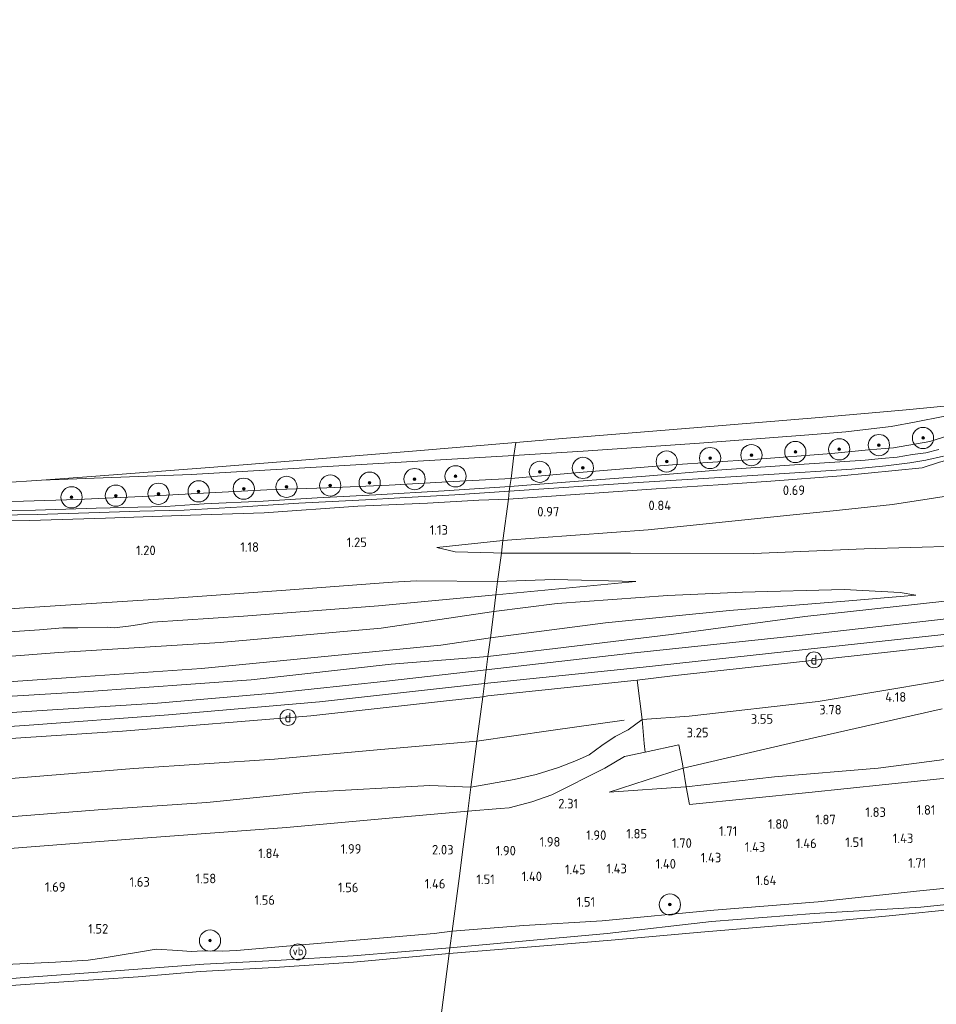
# Model space of a CAD drawing. Extents: x 130905 to 137824, y 412333 to 417928.
# Tile 23 of 256: x 131279 to 131452, y 413739 to 413925. Entities that reach past the tile are written whole.
import ezdxf
from ezdxf.enums import TextEntityAlignment as Align
from ezdxf.lldxf.tags import DXFTag

# ---------------------------------------------------------------- set-up
doc = ezdxf.new("R2010")
doc.units = 0
for name, color, linetype, lineweight in [('B-ME-GR-BOOM-S', 90, 'Continuous', 25), ('B-ME-GR-GRAS-GV', 60, 'Continuous', 13), ('B-ME-GW-TALUD_KRUIN-G', 90, 'Continuous', 18), ('B-ME-GW-TALUD_TEEN-G', 90, 'Continuous', 18), ('B-ME-IE-MEUBILAIR_DIJKPAAL-S', 7, 'Continuous', 25), ('B-ME-IE-MEUBILAIR_WEGMEUBILAIR-S', 7, 'Continuous', 25), ('B-ME-IE-TERREINAFSCHEIDING_DOORGANG-G', 210, 'Continuous', 18), ('B-ME-IE-TERREINAFSCHEIDING_KUNSTMATIG_HEKWERK-G', 20, 'IE-TERREINAFSCHEIDING-KUNSTMATIG', 18), ('B-ME-KG-GRENS_OPNAME-G', 210, 'KG-OPNAME', 18), ('B-ME-OB-BEKLEDING_STEEN-GV', 30, 'Continuous', 18), ('B-ME-OB-OEVERVOORZIENING-G', 7, 'Continuous', 18), ('B-ME-OG-BREUKLIJN-G', 7, 'Continuous', 18), ('B-ME-OG-WATER_RIVIER-GV', 130, 'Continuous', 18), ('B-ME-OG-WATER_SLOOT-G', 120, 'Continuous', 18), ('B-ME-OG-WATER_SLOOT-GV', 120, 'Continuous', 18), ('B-ME-VH-VERHARDING_ASFALT-GV', 252, 'Continuous', 18), ('B-ME-WH-WINTERBED-G', 150, 'WH-WINTERBED', 18), ('X-XX-AL-HOOGTELABEL-S', 7, 'Continuous', 25)]:
    doc.layers.add(name, color=color, linetype=linetype, lineweight=lineweight)
doc.styles.add('NLCS-ISO', font='NLCS-ISO.ttf')
doc.styles.add('NLCS-ISO-ANNOTATIVE-T18', font='NLCS-ISO.ttf', dxfattribs={"height": 1.8})
doc.styles.get("Standard").update_dxf_attribs({"font": 'arial.ttf'})
doc.linetypes.add('IE-TERREINAFSCHEIDING-KUNSTMATIG', pattern='A,4,[82,NLCS.SHX,S=0.75,R=90,X=0,Y=0],4,-2', length=10)
tags = doc.linetypes.add('KG-OPNAME', pattern='A,5.5,-2,["O",Standard,S=1.8,R=0,X=-0.5,Y=-0.9],-2,5.5,-2,[5,NLCS.SHX,S=0.75,R=0,X=0,Y=0],-2', length=19).pattern_tags.tags
tags[6] = DXFTag(74, 10)
tags = doc.linetypes.add('WH-WINTERBED', pattern='A,6,-3.5,["WB",Standard,S=1.8,R=0,X=-1.5,Y=-0.9],-3.5,6,-3.5,6,-3.5,6,-3.5,6,-3.5', length=51).pattern_tags.tags
tags[6] = DXFTag(74, 10)

# ---------------------------------------------------------------- blocks, each defined once
blk = doc.blocks.new('SAL-HOOGTELABEL-SO')
at = {"color": 0, "linetype": 'ByBlock', "lineweight": -2, "style": 'NLCS-ISO-ANNOTATIVE-T18'}
blk.add_attdef('HOOGTE', text='', height=1.8, dxfattribs=at).set_placement((2.79, 0), align=Align.RIGHT)
blk = doc.blocks.new('SGR-BOOM_01-SO')
at = {"linetype": 'ByBlock', "lineweight": 18}
h = blk.add_hatch(color=0, dxfattribs=at)
h.dxf.hatch_style = 1
edge = h.paths.add_edge_path()
edge.add_arc((0, 0), 0.25, 0, 360)
at = {"color": 0, "linetype": 'ByBlock', "lineweight": 18}
for radius in [2, 0.25]:
    blk.add_circle((0, 0), radius, dxfattribs=at)
blk = doc.blocks.new('SIE-DIJKPAAL-SO')
at = {"color": 0, "linetype": 'ByBlock', "lineweight": 18}
blk.add_circle((0, 0), 1.5, dxfattribs=at)
at = {"color": 0, "linetype": 'ByBlock', "lineweight": 18, "style": 'NLCS-ISO'}
blk.add_text('d', height=1.8, dxfattribs=at).set_placement((0, 0), align=Align.MIDDLE_CENTER)
blk = doc.blocks.new('SIE-WEG_PAAL_VERKEERSBORD-SO')
at = {"color": 0, "linetype": 'ByBlock', "lineweight": 18}
blk.add_circle((0, 0), 1.5, dxfattribs=at)
at = {"color": 0, "linetype": 'ByBlock', "lineweight": 18, "style": 'NLCS-ISO'}
blk.add_text('vb', height=1.5, dxfattribs=at).set_placement((0, 0.13), align=Align.MIDDLE_CENTER)

msp = doc.modelspace()

# ---------------------------------------------------------------- linework, layer by layer
at = {"layer": 'B-ME-GR-GRAS-GV'}
for points in [[(131459.192, 413848.262, 1.22), (131451.03, 413845.716, 1.162), (131444.129, 413844.505, 1.138), (131439.414, 413844.124, 1.213), (131432.484, 413843.399, 1.083), (131417.682, 413842.297, 1.097), (131402.48, 413841.258, 1.047), (131384.827, 413839.815, 1.084), (131372.034, 413838.715, 1.11), (131372.562, 413843.028, 1.227), (131385.64, 413843.842, 1.346), (131407.541, 413845.352, 1.31), (131428.17, 413846.976, 1.282), (131435.139, 413847.526, 1.391), (131438.885, 413847.923, 1.436), (131443.741, 413848.501, 1.448), (131448.435, 413849.387, 1.444), (131453.489, 413850.391, 1.432)], [(131452.715, 413844.159, 0.169), (131450.228, 413843.58, 0.169), (131447.761, 413843.216, 0.169), (131444.862, 413842.737, 0.169), (131441.879, 413842.496, 0.169), (131438.822, 413842.177, 0.169), (131426.381, 413841.334, 0.169), (131410.86, 413840.252, 0.169), (131397.395, 413839.142, 0.169), (131383.935, 413838.127, 0.169), (131371.8, 413837.216, 0.169), (131372.034, 413838.715, 1.11), (131384.827, 413839.815, 1.084), (131402.48, 413841.258, 1.047), (131417.682, 413842.297, 1.097), (131432.484, 413843.399, 1.083), (131439.414, 413844.124, 1.213), (131444.129, 413844.505, 1.138), (131451.03, 413845.716, 1.162), (131459.192, 413848.262, 1.22)], [(131275.802, 413837.87, 1.286), (131283.427, 413838.394, 1.308), (131311.643, 413839.447, 1.316), (131344.847, 413841.391, 1.321), (131372.562, 413843.028, 1.227), (131372.034, 413838.715, 1.11), (131361.123, 413838.122, 1.16), (131349.022, 413837.42, 1.135), (131337.256, 413836.961, 1.222), (131325.971, 413836.56, 1.222), (131315.138, 413835.978, 1.185), (131302.422, 413835.324, 1.21), (131290.18, 413834.746, 1.197), (131280.021, 413834.436, 1.197), (131268.249, 413834.172, 1.185)], [(131452.827, 413841.79, 0.894), (131449.587, 413840.706, 0.517), (131434.264, 413839.205, 0.704), (131421.031, 413838.235, 0.658), (131411.108, 413837.507, 0.777), (131399.366, 413836.784, 0.935), (131371.534, 413834.813, 0.967), (131371.684, 413836.324, 0.169), (131396.006, 413837.931, 0.169), (131420.665, 413839.481, 0.169), (131436.289, 413840.481, 0.169), (131442.677, 413841.087, 0.169), (131447.233, 413841.674, 0.169), (131450.227, 413842.154, 0.169), (131453.552, 413842.905, 0.169)], [(131457.824, 413835.918, 0.905), (131443.943, 413833.832, 0.868), (131432.774, 413832.6, 0.756), (131425.218, 413831.83, 0.834), (131397.855, 413829.008, 0.964), (131370.488, 413827.029, 0.998), (131371.534, 413834.813, 0.967), (131399.366, 413836.784, 0.935), (131411.108, 413837.507, 0.777), (131421.031, 413838.235, 0.658), (131434.264, 413839.205, 0.704), (131449.587, 413840.706, 0.517), (131452.827, 413841.79, 0.894)], [(131268.249, 413834.172, 1.185), (131280.021, 413834.436, 1.197), (131290.18, 413834.746, 1.197), (131302.422, 413835.324, 1.21), (131315.138, 413835.978, 1.185), (131325.971, 413836.56, 1.222), (131337.256, 413836.961, 1.222), (131349.022, 413837.42, 1.135), (131361.123, 413838.122, 1.16), (131372.034, 413838.715, 1.11), (131371.8, 413837.216, 0.169), (131359.386, 413836.374, 0.169), (131346.474, 413835.599, 0.169), (131335.459, 413835.044, 0.169), (131325.219, 413834.46, 0.169), (131314.095, 413833.906, 0.169), (131306.811, 413833.451, 0.169), (131293.736, 413833.078, 0.169), (131282.328, 413832.76, 0.169), (131269.473, 413832.519, 0.169)], [(131271.509, 413831.747, 0.169), (131282.606, 413831.889, 0.169), (131292.369, 413832.224, 0.169), (131302.011, 413832.525, 0.169), (131310.332, 413832.753, 0.169), (131321.326, 413833.354, 0.169), (131332.001, 413834.03, 0.169), (131344.535, 413834.711, 0.169), (131351.053, 413835.058, 0.169), (131361.374, 413835.651, 0.169), (131371.684, 413836.324, 0.169), (131371.534, 413834.813, 0.967), (131365.942, 413834.595, 1.017), (131356.273, 413834.056, 0.992), (131343.102, 413833.468, 0.992), (131325.437, 413832.251, 1.104), (131311.573, 413831.759, 1.067), (131295.53, 413831.223, 0.979), (131281.155, 413830.8, 0.967), (131267.014, 413830.656, 0.992)], [(131456.07, 413825.912, 4.506), (131438.603, 413825.452, 3.774), (131417.745, 413824.555, 3.085), (131394.535, 413824.622, 2.395), (131370.177, 413824.63, 1.581), (131370.488, 413827.029, 0.998), (131397.855, 413829.008, 0.964), (131425.218, 413831.83, 0.834), (131432.774, 413832.6, 0.756), (131443.943, 413833.832, 0.868), (131457.824, 413835.918, 0.905)], [(131267.014, 413830.656, 0.992), (131281.155, 413830.8, 0.967), (131295.53, 413831.223, 0.979), (131311.573, 413831.759, 1.067), (131325.437, 413832.251, 1.104), (131343.102, 413833.468, 0.992), (131356.273, 413834.056, 0.992), (131365.942, 413834.595, 1.017), (131371.534, 413834.813, 0.967), (131370.488, 413827.029, 0.998), (131357.998, 413825.71, 1.184), (131361.462, 413824.849, 1.427), (131368.678, 413824.673, 1.519), (131370.177, 413824.63, 1.581), (131369.479, 413819.249, 1.842), (131354.168, 413819.398, 1.232), (131349.65, 413819.141, 1.19), (131329.508, 413817.653, 1.18), (131308.44, 413816.098, 1.206), (131282.086, 413814.431, 1.096), (131257.584, 413812.768, 1.043)], [(131453.244, 413815.506, 4.976), (131427.415, 413812.662, 4.924), (131402.237, 413809.278, 5.075), (131380.339, 413806.617, 5.411), (131367.646, 413805.108, 5.474), (131368.103, 413808.636, 4.95), (131389.853, 413811.486, 4.867), (131413.185, 413813.791, 4.78), (131435.708, 413815.607, 4.884), (131448.368, 413816.697, 4.959), (131445.423, 413817.166, 4.672), (131434.863, 413817.782, 3.99), (131415.667, 413817.252, 3.457), (131401.602, 413816.628, 2.984), (131380.711, 413815.096, 2.983), (131368.75, 413813.622, 3.003), (131369.153, 413816.731, 2.658), (131395.517, 413819.281, 2.757), (131380.148, 413819.633, 2.189), (131369.479, 413819.249, 1.842), (131370.177, 413824.63, 1.581), (131394.535, 413824.622, 2.395), (131417.745, 413824.555, 3.085), (131438.603, 413825.452, 3.774), (131456.07, 413825.912, 4.506)], [(131257.584, 413812.768, 1.043), (131282.086, 413814.431, 1.096), (131308.44, 413816.098, 1.206), (131329.508, 413817.653, 1.18), (131349.65, 413819.141, 1.19), (131354.168, 413819.398, 1.232), (131369.479, 413819.249, 1.842), (131369.153, 413816.731, 2.658), (131347.036, 413814.707, 2.742), (131321.544, 413812.71, 2.747), (131304.344, 413811.602, 2.751), (131301.978, 413811.143, 2.725), (131299.872, 413810.843, 2.734), (131297.142, 413810.541, 2.738), (131295.887, 413810.675, 2.738), (131290.279, 413810.539, 2.729), (131287.454, 413810.559, 2.711), (131283.051, 413810.121, 2.658), (131251.701, 413808.066, 2.663)], [(131251.701, 413808.066, 2.663), (131283.051, 413810.121, 2.658), (131287.454, 413810.559, 2.711), (131290.279, 413810.539, 2.729), (131295.887, 413810.675, 2.738), (131297.142, 413810.541, 2.738), (131299.872, 413810.843, 2.734), (131301.978, 413811.143, 2.725), (131304.344, 413811.602, 2.751), (131321.544, 413812.71, 2.747), (131347.036, 413814.707, 2.742), (131369.153, 413816.731, 2.658), (131368.75, 413813.622, 3.003), (131347.531, 413810.483, 3.056), (131317.15, 413807.772, 3.073), (131286.723, 413805.853, 2.923), (131255.788, 413803.514, 3.003)], [(131463.039, 413808.138, 6.42), (131432.144, 413804.752, 6.44), (131402.467, 413801.465, 6.444), (131395.789, 413800.67, 6.436), (131367.659, 413797.679, 6.436), (131366.659, 413797.492, 6.332), (131366.795, 413798.543, 6.345), (131366.986, 413800.014, 6.376), (131367.188, 413801.577, 6.363), (131367.321, 413802.597, 6.424), (131395.319, 413805.839, 6.376), (131427.009, 413809.124, 6.355), (131457.449, 413812.576, 6.351)], [(131259.072, 413793.318, 6.389), (131282.571, 413794.846, 6.491), (131305.344, 413796.322, 6.469), (131327.17, 413798.211, 6.46), (131348.49, 413800.484, 6.398), (131367.321, 413802.597, 6.424), (131367.188, 413801.577, 6.363), (131366.986, 413800.014, 6.376), (131366.795, 413798.543, 6.345), (131366.659, 413797.492, 6.332), (131334.267, 413793.919, 6.407), (131298.743, 413791.025, 6.407), (131261.245, 413788.546, 6.31)], [(131453.342, 413795.254, 4.317), (131426.325, 413789.118, 3.441), (131404.491, 413784.076, 2.857), (131404.438, 413784.413, 2.911), (131404.354, 413784.856, 2.927), (131403.677, 413788.441, 3.06), (131397.286, 413787.076, 2.825), (131397.107, 413788.682, 2.967), (131396.747, 413793.228, 3.899), (131405.625, 413793.854, 3.781), (131429.917, 413796.633, 3.884), (131452.459, 413800.407, 4.418)], [(131458.122, 413786.223, 2.258), (131441.257, 413784.056, 2.274), (131421.721, 413782.44, 2.323), (131405.049, 413780.541, 2.291), (131404.491, 413784.076, 2.857), (131426.325, 413789.118, 3.441), (131453.342, 413795.254, 4.317)], [(131467.231, 413762.736, 1.566), (131448.51, 413760.821, 1.641), (131429.924, 413758.803, 1.641), (131410.25, 413757.22, 1.641), (131389.169, 413755.266, 1.504), (131374.45, 413754.373, 1.359), (131360.926, 413753.264, 1.109), (131362.215, 413763.207, 1.365), (131362.992, 413769.201, 2.045), (131363.864, 413775.932, 2.186), (131369.943, 413776.416, 2.311), (131371.676, 413776.577, 2.299), (131375.94, 413777.71, 2.349), (131379.67, 413779.009, 2.324), (131389.712, 413784.048, 2.586), (131393.433, 413786.239, 2.72), (131397.286, 413787.076, 2.825), (131403.677, 413788.441, 3.06), (131404.354, 413784.856, 2.927), (131404.438, 413784.413, 2.911), (131404.491, 413784.076, 2.857), (131390.531, 413779.534, 2.315), (131404.941, 413780.528, 2.291), (131405.049, 413780.541, 2.291), (131405.666, 413777.165, 2.128), (131428.205, 413779.427, 2.21), (131457.077, 413782.487, 2.177)], [(131457.077, 413782.487, 2.177), (131428.205, 413779.427, 2.21), (131405.666, 413777.165, 2.128), (131405.049, 413780.541, 2.291), (131421.721, 413782.44, 2.323), (131441.257, 413784.056, 2.274), (131458.122, 413786.223, 2.258)], [(131276.65, 413768.852, 2.133), (131301.764, 413770.769, 2.098), (131329.667, 413772.855, 2.239), (131349.021, 413774.591, 2.191), (131363.864, 413775.932, 2.186), (131362.992, 413769.201, 2.045), (131362.215, 413763.207, 1.365), (131360.926, 413753.264, 1.109), (131357.502, 413752.835, 1.321), (131336.216, 413751.033, 1.197), (131320.2, 413749.639, 1.255), (131317.555, 413749.519, 1.272), (131313.843, 413749.555, 1.352), (131311.709, 413749.477, 1.352), (131309.151, 413749.613, 1.356), (131305.049, 413749.921, 1.361), (131301.764, 413749.321, 1.378), (131298.274, 413748.788, 1.396), (131295.268, 413748.248, 1.396), (131292.254, 413747.793, 1.391), (131286.085, 413747.46, 1.44), (131273.946, 413746.868, 1.44)], [(131273.946, 413746.868, 1.44), (131286.085, 413747.46, 1.44), (131292.254, 413747.793, 1.391), (131295.268, 413748.248, 1.396), (131298.274, 413748.788, 1.396), (131301.764, 413749.321, 1.378), (131305.049, 413749.921, 1.361), (131309.151, 413749.613, 1.356), (131311.709, 413749.477, 1.352), (131313.843, 413749.555, 1.352), (131317.555, 413749.519, 1.272), (131320.2, 413749.639, 1.255), (131336.216, 413751.033, 1.197), (131357.502, 413752.835, 1.321), (131360.926, 413753.264, 1.109), (131360.478, 413750.174, 1.118), (131342.231, 413748.662, 1.175), (131327.559, 413747.732, 1.188), (131314.057, 413747.072, 1.238), (131295.749, 413745.663, 1.325), (131280.229, 413744.558, 1.325), (131263.451, 413743.252, 1.225)]]:
    msp.add_polyline3d(points, dxfattribs=at)
for points in [[(131370.488, 413827.029, 0.998), (131370.177, 413824.63, 1.581), (131368.678, 413824.673, 1.519), (131361.462, 413824.849, 1.427), (131357.998, 413825.71, 1.184)], [(131395.517, 413819.281, 2.757), (131369.153, 413816.731, 2.658), (131369.479, 413819.249, 1.842), (131380.148, 413819.633, 2.189)], [(131395.319, 413805.839, 6.376), (131367.321, 413802.597, 6.424), (131367.646, 413805.108, 5.474), (131380.339, 413806.617, 5.411), (131402.237, 413809.278, 5.075), (131427.415, 413812.662, 4.924), (131453.244, 413815.506, 4.976), (131465.481, 413816.755, 5.226), (131472.851, 413817.078, 5.546), (131482.855, 413817.936, 6.034), (131491.736, 413818.364, 6.271), (131482.927, 413815.451, 6.459), (131457.449, 413812.576, 6.351), (131427.009, 413809.124, 6.355)], [(131389.853, 413811.486, 4.867), (131368.103, 413808.636, 4.95), (131368.75, 413813.622, 3.003), (131380.711, 413815.096, 2.983), (131401.602, 413816.628, 2.984), (131415.667, 413817.252, 3.457), (131434.863, 413817.782, 3.99), (131445.423, 413817.166, 4.672), (131448.368, 413816.697, 4.959), (131435.708, 413815.607, 4.884), (131413.185, 413813.791, 4.78)], [(131145.256, 413793.07, 5.24), (131134.362, 413792.108, 5.19), (131134.149, 413797.453, 3.003), (131134.133, 413797.632, 2.988), (131165.222, 413798.271, 3.038), (131193.618, 413800.058, 2.897), (131222.544, 413801.599, 2.981), (131255.788, 413803.514, 3.003), (131286.723, 413805.853, 2.923), (131317.15, 413807.772, 3.073), (131347.531, 413810.483, 3.056), (131368.75, 413813.622, 3.003), (131368.103, 413808.636, 4.95), (131358.761, 413807.28, 5.038), (131336.176, 413805.062, 5.05), (131313.592, 413802.844, 5.061), (131289.909, 413801.208, 4.959), (131266.226, 413799.573, 4.857), (131230.855, 413797.175, 4.84), (131203.085, 413796.282, 4.765), (131186.625, 413794.994, 4.815), (131165.906, 413793.959, 5.003)], [(131405.625, 413793.854, 3.781), (131396.747, 413793.228, 3.899), (131395.789, 413800.67, 6.436), (131402.467, 413801.465, 6.444), (131432.144, 413804.752, 6.44), (131463.039, 413808.138, 6.42), (131488.199, 413811.006, 6.407), (131495.647, 413810.828, 6.333), (131498.28, 413810.557, 6.33), (131475.439, 413805.429, 5.313), (131452.459, 413800.407, 4.418), (131429.917, 413796.633, 3.884)], [(131157.357, 413790.794, 5.478), (131134.441, 413788.973, 5.678), (131134.362, 413792.108, 5.19), (131145.256, 413793.07, 5.24), (131165.906, 413793.959, 5.003), (131186.625, 413794.994, 4.815), (131203.085, 413796.282, 4.765), (131230.855, 413797.175, 4.84), (131266.226, 413799.573, 4.857), (131289.909, 413801.208, 4.959), (131313.592, 413802.844, 5.061), (131336.176, 413805.062, 5.05), (131358.761, 413807.28, 5.038), (131368.103, 413808.636, 4.95), (131367.646, 413805.108, 5.474), (131349.391, 413803.647, 5.418), (131322.963, 413800.694, 5.312), (131291.484, 413798.441, 5.286), (131258.955, 413796.489, 5.237), (131224.736, 413795.051, 4.915), (131192.456, 413792.559, 5.19)], [(131161.89, 413787.676, 6.407), (131134.568, 413786.281, 6.376), (131134.441, 413788.973, 5.678), (131157.357, 413790.794, 5.478), (131192.456, 413792.559, 5.19), (131224.736, 413795.051, 4.915), (131258.955, 413796.489, 5.237), (131291.484, 413798.441, 5.286), (131322.963, 413800.694, 5.312), (131349.391, 413803.647, 5.418), (131367.646, 413805.108, 5.474), (131367.321, 413802.597, 6.424), (131348.49, 413800.484, 6.398), (131327.17, 413798.211, 6.46), (131305.344, 413796.322, 6.469), (131282.571, 413794.846, 6.491), (131259.072, 413793.318, 6.389), (131236.49, 413791.953, 6.363), (131212.475, 413790.352, 6.27), (131188.56, 413788.992, 6.345)], [(131372.607, 413781.918, 2.323), (131364.448, 413780.437, 2.319), (131365.576, 413789.134, 4.077), (131366.659, 413797.492, 6.332), (131367.659, 413797.679, 6.436), (131395.789, 413800.67, 6.436), (131396.747, 413793.228, 3.899), (131394.075, 413791.28, 3.434), (131391.669, 413790.024, 3.397), (131389.147, 413788.295, 3.06), (131386.73, 413786.544, 2.717), (131384.345, 413785.47, 2.547), (131380.967, 413784.144, 2.494), (131376.756, 413782.841, 2.331)], [(131365.576, 413789.134, 4.077), (131364.448, 413780.437, 2.319), (131356.669, 413780.78, 2.372), (131333.985, 413779.513, 2.567), (131314.633, 413777.544, 2.372), (131294.949, 413776.219, 2.416), (131273.357, 413774.538, 2.38), (131252.549, 413773.079, 2.336), (131229.695, 413771.857, 2.358), (131208.577, 413771.057, 2.458), (131187.41, 413769.108, 2.354), (131163.915, 413768.572, 2.416), (131135.768, 413767.258, 2.367), (131134.799, 413781.72, 6.389), (131140.892, 413781.822, 6.327), (131150.714, 413782.224, 6.34), (131186.918, 413784.095, 6.323), (131223.501, 413786.313, 6.301), (131261.245, 413788.546, 6.31), (131298.743, 413791.025, 6.407), (131334.267, 413793.919, 6.407), (131366.659, 413797.492, 6.332)], [(131369.943, 413776.416, 2.311), (131363.864, 413775.932, 2.186), (131364.448, 413780.437, 2.319), (131372.607, 413781.918, 2.323), (131376.756, 413782.841, 2.331), (131380.967, 413784.144, 2.494), (131384.345, 413785.47, 2.547), (131386.73, 413786.544, 2.717), (131389.147, 413788.295, 3.06), (131391.669, 413790.024, 3.397), (131394.075, 413791.28, 3.434), (131396.747, 413793.228, 3.899), (131397.107, 413788.682, 2.967), (131397.286, 413787.076, 2.825), (131393.433, 413786.239, 2.72), (131389.712, 413784.048, 2.586), (131379.67, 413779.009, 2.324), (131375.94, 413777.71, 2.349), (131371.676, 413776.577, 2.299)], [(131404.941, 413780.528, 2.291), (131390.531, 413779.534, 2.315), (131404.491, 413784.076, 2.857), (131405.049, 413780.541, 2.291)], [(131161.77, 413762.33, 2.199), (131135.995, 413760.923, 2.146), (131135.835, 413765.08, 2.217), (131135.768, 413767.258, 2.367), (131163.915, 413768.572, 2.416), (131187.41, 413769.108, 2.354), (131208.577, 413771.057, 2.458), (131229.695, 413771.857, 2.358), (131252.549, 413773.079, 2.336), (131273.357, 413774.538, 2.38), (131294.949, 413776.219, 2.416), (131314.633, 413777.544, 2.372), (131333.985, 413779.513, 2.567), (131356.669, 413780.78, 2.372), (131364.448, 413780.437, 2.319), (131363.864, 413775.932, 2.186), (131349.021, 413774.591, 2.191), (131329.667, 413772.855, 2.239), (131301.764, 413770.769, 2.098), (131276.65, 413768.852, 2.133), (131247.912, 413767.082, 2.111), (131220.471, 413765.603, 2.107), (131189.555, 413763.826, 2.133)], [(131467.231, 413762.736, 1.566), (131469.711, 413761.418, 1.529), (131482.54, 413762.344, 1.529), (131489.127, 413762.397, 1.236), (131469.512, 413759.871, 1.157), (131449.325, 413757.833, 1.103), (131429.212, 413756.631, 1.265), (131409.809, 413755.11, 1.153), (131390.126, 413752.856, 1.14), (131372.803, 413751.264, 1.071), (131360.478, 413750.174, 1.118), (131360.926, 413753.264, 1.109), (131374.45, 413754.373, 1.359), (131389.169, 413755.266, 1.504), (131410.25, 413757.22, 1.641), (131429.924, 413758.803, 1.641), (131448.51, 413760.821, 1.641)]]:
    msp.add_polyline3d(points, close=True, dxfattribs=at)
at = {"layer": 'B-ME-GW-TALUD_KRUIN-G'}
for points in [[(131357.998, 413825.71, 1.184), (131361.462, 413824.849, 1.427), (131368.678, 413824.673, 1.519), (131370.177, 413824.63, 1.581)], [(131456.07, 413825.912, 4.506), (131438.603, 413825.452, 3.774), (131417.745, 413824.555, 3.085), (131394.535, 413824.622, 2.395), (131370.177, 413824.63, 1.581)], [(131369.153, 413816.731, 2.658), (131395.517, 413819.281, 2.757)], [(131251.701, 413808.066, 2.663), (131283.051, 413810.121, 2.658), (131287.454, 413810.559, 2.711), (131290.279, 413810.539, 2.729), (131295.887, 413810.675, 2.738), (131297.142, 413810.541, 2.738), (131299.872, 413810.843, 2.734), (131301.978, 413811.143, 2.725), (131304.344, 413811.602, 2.751), (131321.544, 413812.71, 2.747), (131347.036, 413814.707, 2.742), (131369.153, 413816.731, 2.658)], [(131368.103, 413808.636, 4.95), (131389.853, 413811.486, 4.867), (131413.185, 413813.791, 4.78), (131435.708, 413815.607, 4.884), (131448.368, 413816.697, 4.959)], [(131367.321, 413802.597, 6.424), (131395.319, 413805.839, 6.376), (131427.009, 413809.124, 6.355), (131457.449, 413812.576, 6.351), (131482.927, 413815.451, 6.459)], [(131366.659, 413797.492, 6.332), (131367.659, 413797.679, 6.436), (131395.789, 413800.67, 6.436), (131402.467, 413801.465, 6.444), (131432.144, 413804.752, 6.44), (131463.039, 413808.138, 6.42), (131488.199, 413811.006, 6.407)], [(131203.085, 413796.282, 4.765), (131230.855, 413797.175, 4.84), (131266.226, 413799.573, 4.857), (131289.909, 413801.208, 4.959), (131313.592, 413802.844, 5.061), (131336.176, 413805.062, 5.05), (131358.761, 413807.28, 5.038), (131368.103, 413808.636, 4.95)], [(131367.321, 413802.597, 6.424), (131348.49, 413800.484, 6.398), (131327.17, 413798.211, 6.46), (131305.344, 413796.322, 6.469), (131282.571, 413794.846, 6.491), (131259.072, 413793.318, 6.389), (131236.49, 413791.953, 6.363), (131212.475, 413790.352, 6.27), (131188.56, 413788.992, 6.345), (131161.89, 413787.676, 6.407), (131134.568, 413786.281, 6.376), (131114.082, 413785.377, 6.495), (131088.893, 413784.292, 6.495), (131064.523, 413783.453, 6.499), (131042.054, 413782.861, 6.482), (131019.681, 413782.334, 6.455), (130995.791, 413781.79, 6.433), (130985.062, 413781.899, 6.355)], [(131366.659, 413797.492, 6.332), (131334.267, 413793.919, 6.407), (131298.743, 413791.025, 6.407), (131261.245, 413788.546, 6.31), (131223.501, 413786.313, 6.301), (131186.918, 413784.095, 6.323), (131150.714, 413782.224, 6.34), (131140.892, 413781.822, 6.327), (131134.799, 413781.72, 6.389), (131116.372, 413780.69, 6.371), (131080.509, 413779.187, 6.376), (131044.508, 413778.101, 6.354), (131013.181, 413777.408, 6.345), (130984.598, 413776.827, 6.272)], [(131390.531, 413779.534, 2.315), (131404.491, 413784.076, 2.857), (131426.325, 413789.118, 3.441), (131453.342, 413795.254, 4.317)], [(131540.467, 413787.458, 1.816), (131540.938, 413779.362, 1.766), (131540.66, 413774.329, 1.766), (131540.189, 413773.025, 1.729), (131538.979, 413771.957, 1.691), (131533.847, 413770.63, 1.679), (131511.186, 413767.966, 1.704), (131490.048, 413765.078, 1.566), (131467.231, 413762.736, 1.566), (131448.51, 413760.821, 1.641), (131429.924, 413758.803, 1.641), (131410.25, 413757.22, 1.641), (131389.169, 413755.266, 1.504), (131374.45, 413754.373, 1.359)], [(131360.926, 413753.264, 1.109), (131374.45, 413754.373, 1.359)], [(131273.946, 413746.868, 1.44), (131286.085, 413747.46, 1.44), (131292.254, 413747.793, 1.391), (131295.268, 413748.248, 1.396), (131298.274, 413748.788, 1.396), (131301.764, 413749.321, 1.378), (131305.049, 413749.921, 1.361), (131309.151, 413749.613, 1.356), (131311.709, 413749.477, 1.352), (131313.843, 413749.555, 1.352), (131317.555, 413749.519, 1.272), (131320.2, 413749.639, 1.255), (131336.216, 413751.033, 1.197), (131357.502, 413752.835, 1.321), (131360.926, 413753.264, 1.109)]]:
    msp.add_polyline3d(points, dxfattribs=at)
at = {"layer": 'B-ME-GW-TALUD_TEEN-G'}
for points in [[(131370.488, 413827.029, 0.998), (131397.855, 413829.008, 0.964), (131425.218, 413831.83, 0.834), (131432.774, 413832.6, 0.756), (131443.943, 413833.832, 0.868), (131457.824, 413835.918, 0.905)], [(131370.488, 413827.029, 0.998), (131357.998, 413825.71, 1.184)], [(130986.782, 413800.582, 1.391), (131013.837, 413801.549, 1.263), (131046.387, 413802.742, 1.175), (131079.482, 413803.512, 1.135), (131111.158, 413805.418, 1.197), (131133.52, 413807.422, 1.047), (131138.393, 413806.369, 1.046), (131161.769, 413807.419, 1.043), (131182.764, 413808.543, 1.021), (131203.869, 413809.655, 1.056), (131230.323, 413811.078, 1.051), (131257.584, 413812.768, 1.043), (131282.086, 413814.431, 1.096), (131308.44, 413816.098, 1.206), (131329.508, 413817.653, 1.18), (131349.65, 413819.141, 1.19), (131354.168, 413819.398, 1.232), (131369.479, 413819.249, 1.842)], [(131395.517, 413819.281, 2.757), (131380.148, 413819.633, 2.189), (131369.479, 413819.249, 1.842)], [(131465.481, 413816.755, 5.226), (131453.244, 413815.506, 4.976), (131427.415, 413812.662, 4.924), (131402.237, 413809.278, 5.075), (131380.339, 413806.617, 5.411), (131367.646, 413805.108, 5.474)], [(131448.368, 413816.697, 4.959), (131445.423, 413817.166, 4.672), (131434.863, 413817.782, 3.99), (131415.667, 413817.252, 3.457), (131401.602, 413816.628, 2.984), (131380.711, 413815.096, 2.983), (131368.75, 413813.622, 3.003)], [(130985.973, 413791.875, 3.115), (131007.82, 413792.952, 3.096), (131037.499, 413793.807, 3.003), (131066.901, 413794.913, 2.963), (131092.318, 413795.351, 2.991), (131119.938, 413796.579, 3.038), (131134.133, 413797.632, 2.988), (131165.222, 413798.271, 3.038), (131193.618, 413800.058, 2.897), (131222.544, 413801.599, 2.981), (131255.788, 413803.514, 3.003), (131286.723, 413805.853, 2.923), (131317.15, 413807.772, 3.073), (131347.531, 413810.483, 3.056), (131368.75, 413813.622, 3.003)], [(131364.448, 413780.437, 2.319), (131372.607, 413781.918, 2.323), (131376.756, 413782.841, 2.331), (131380.967, 413784.144, 2.494), (131384.345, 413785.47, 2.547), (131386.73, 413786.544, 2.717), (131389.147, 413788.295, 3.06), (131391.669, 413790.024, 3.397), (131394.075, 413791.28, 3.434), (131396.747, 413793.228, 3.899), (131405.625, 413793.854, 3.781), (131429.917, 413796.633, 3.884), (131452.459, 413800.407, 4.418), (131475.439, 413805.429, 5.313), (131498.28, 413810.557, 6.33)], [(131367.646, 413805.108, 5.474), (131349.391, 413803.647, 5.418), (131322.963, 413800.694, 5.312), (131291.484, 413798.441, 5.286), (131258.955, 413796.489, 5.237), (131224.736, 413795.051, 4.915)], [(131390.531, 413779.534, 2.315), (131404.941, 413780.528, 2.291), (131405.049, 413780.541, 2.291), (131421.721, 413782.44, 2.323), (131441.257, 413784.056, 2.274), (131458.122, 413786.223, 2.258)], [(131364.448, 413780.437, 2.319), (131356.669, 413780.78, 2.372), (131333.985, 413779.513, 2.567), (131314.633, 413777.544, 2.372), (131294.949, 413776.219, 2.416), (131273.357, 413774.538, 2.38), (131252.549, 413773.079, 2.336), (131229.695, 413771.857, 2.358), (131208.577, 413771.057, 2.458), (131187.41, 413769.108, 2.354), (131163.915, 413768.572, 2.416), (131135.768, 413767.258, 2.367), (131121.202, 413766.578, 2.504), (131097.805, 413765.383, 2.399), (131070.551, 413764.119, 2.402), (131043.214, 413763.318, 2.292), (131016.592, 413762.265, 2.305), (130989.44, 413761.714, 2.301), (130983.331, 413761.672, 2.26)]]:
    msp.add_polyline3d(points, dxfattribs=at)
at = {"layer": 'B-ME-IE-TERREINAFSCHEIDING_DOORGANG-G'}
for points in [[(131393.433, 413786.239, 2.72), (131397.286, 413787.076, 2.825), (131397.107, 413788.682, 2.967)], [(131403.677, 413788.441, 3.06), (131404.354, 413784.856, 2.927), (131404.438, 413784.413, 2.911)]]:
    msp.add_polyline3d(points, dxfattribs=at)
at = {"layer": 'B-ME-IE-TERREINAFSCHEIDING_KUNSTMATIG_HEKWERK-G'}
for points in [[(131397.107, 413788.682, 2.967), (131396.747, 413793.228, 3.899), (131395.789, 413800.67, 6.436)], [(131404.438, 413784.413, 2.911), (131404.491, 413784.076, 2.857), (131405.049, 413780.541, 2.291), (131405.666, 413777.165, 2.128), (131428.205, 413779.427, 2.21), (131457.077, 413782.487, 2.177), (131487.613, 413785.812, 2.133), (131511.2, 413788.108, 2.027), (131535.463, 413790.651, 2.104)], [(131397.286, 413787.076, 2.825), (131403.677, 413788.441, 3.06)], [(131363.864, 413775.932, 2.186), (131369.943, 413776.416, 2.311), (131371.676, 413776.577, 2.299), (131375.94, 413777.71, 2.349), (131379.67, 413779.009, 2.324), (131389.712, 413784.048, 2.586), (131393.433, 413786.239, 2.72)], [(131135.995, 413760.923, 2.146), (131161.77, 413762.33, 2.199), (131189.555, 413763.826, 2.133), (131220.471, 413765.603, 2.107), (131247.912, 413767.082, 2.111), (131276.65, 413768.852, 2.133), (131301.764, 413770.769, 2.098), (131329.667, 413772.855, 2.239), (131349.021, 413774.591, 2.191), (131363.864, 413775.932, 2.186)]]:
    msp.add_polyline3d(points, dxfattribs=at)
at = {"layer": 'B-ME-KG-GRENS_OPNAME-G'}
for points in [[(131563.931, 413925.285, 0.601), (131536.669, 413921.875, 0.512), (131510.413, 413913.128, 0.735), (131482.27, 413903.753, 0.605), (131476.244, 413885.675, 0.625), (131471.472, 413871.428, 0.617), (131470.994, 413869.854, -0.327), (131470.409, 413868.169, -0.327), (131470.005, 413866.957, 0.868), (131469.64, 413865.861, 0.982), (131468.128, 413861.324, 1.241), (131466.538, 413856.555, 1.257), (131465.809, 413854.953, 1.423), (131465.13, 413853.459, 1.338), (131460.826, 413853.039, 1.44), (131446.53, 413851.642, 1.278), (131430.126, 413850.236, 1.091), (131407.235, 413848.339, 1.249), (131381.726, 413846.225, 1.245), (131372.902, 413845.494, 1.29)], [(131372.902, 413845.494, 1.29), (131353.423, 413843.88, 1.334), (131333.317, 413842.214, 1.352), (131315.156, 413840.788, 1.326), (131292.881, 413839.107, 1.308), (131283.427, 413838.394, 1.308), (131275.802, 413837.87, 1.286)]]:
    msp.add_polyline3d(points, dxfattribs=at)
at = {"layer": 'B-ME-OB-BEKLEDING_STEEN-GV'}
for points in [[(131456.988, 413757.554, 0.9), (131443.345, 413756.205, 0.9), (131430.444, 413754.96, 0.9), (131419.062, 413754.028, 0.9), (131407.794, 413753.094, 0.9), (131391.677, 413751.65, 0.9), (131378.949, 413750.574, 0.9), (131360.357, 413749.05, 0.9), (131360.478, 413750.174, 1.118), (131372.803, 413751.264, 1.071), (131390.126, 413752.856, 1.14), (131409.809, 413755.11, 1.153), (131429.212, 413756.631, 1.265), (131449.325, 413757.833, 1.103), (131469.512, 413759.871, 1.157)], [(131263.451, 413743.252, 1.225), (131280.229, 413744.558, 1.325), (131295.749, 413745.663, 1.325), (131314.057, 413747.072, 1.238), (131327.559, 413747.732, 1.188), (131342.231, 413748.662, 1.175), (131360.478, 413750.174, 1.118), (131360.357, 413749.05, 0.9), (131342.273, 413747.466, 0.9), (131327.394, 413746.437, 0.9), (131313.353, 413745.664, 0.9), (131301.701, 413744.667, 0.9), (131286.674, 413743.654, 0.9), (131272.171, 413742.688, 0.9)]]:
    msp.add_polyline3d(points, dxfattribs=at)
at = {"layer": 'B-ME-OB-OEVERVOORZIENING-G'}
for points in [[(131360.357, 413749.05, 0.9), (131378.949, 413750.574, 0.9), (131391.677, 413751.65, 0.9), (131407.794, 413753.094, 0.9), (131419.062, 413754.028, 0.9), (131430.444, 413754.96, 0.9), (131443.345, 413756.205, 0.9), (131456.988, 413757.554, 0.9)], [(131272.171, 413742.688, 0.9), (131286.674, 413743.654, 0.9), (131301.701, 413744.667, 0.9), (131313.353, 413745.664, 0.9), (131327.394, 413746.437, 0.9), (131342.273, 413747.466, 0.9), (131360.357, 413749.05, 0.9)]]:
    msp.add_polyline3d(points, dxfattribs=at)
at = {"layer": 'B-ME-OG-BREUKLIJN-G'}
for points in [[(131365.576, 413789.134, 4.077), (131379.489, 413791.176, 4.031), (131393.344, 413793.081, 3.919)], [(131365.576, 413789.134, 4.077), (131347.469, 413787.595, 3.977), (131327.394, 413785.747, 3.827), (131300.845, 413783.995, 3.902), (131278.478, 413782.163, 3.89), (131251.876, 413781.119, 3.99), (131230.733, 413779.978, 3.99), (131204.081, 413778.207, 3.99), (131182.788, 413776.966, 3.977), (131158.879, 413776.012, 3.977), (131136.541, 413774.475, 3.977)]]:
    msp.add_polyline3d(points, dxfattribs=at)
at = {"layer": 'B-ME-OG-WATER_RIVIER-GV'}
for points in [[(131332.977, 413537.658, 0.9), (131360.357, 413749.05, 0.9), (131378.949, 413750.574, 0.9), (131391.677, 413751.65, 0.9), (131407.794, 413753.094, 0.9), (131419.062, 413754.028, 0.9), (131430.444, 413754.96, 0.9), (131443.345, 413756.205, 0.9), (131456.988, 413757.554, 0.9), (131470.095, 413758.996, 0.9), (131485.872, 413760.615, 0.9), (131499.094, 413762.015, 0.9), (131511.238, 413763.713, 0.9), (131525.923, 413765.54, 0.9), (131541.258, 413767.312, 0.9), (131580.702, 413771.971, 0.9)], [(131272.171, 413742.688, 0.9), (131286.674, 413743.654, 0.9), (131301.701, 413744.667, 0.9), (131313.353, 413745.664, 0.9), (131327.394, 413746.437, 0.9), (131342.273, 413747.466, 0.9), (131360.357, 413749.05, 0.9), (131332.977, 413537.658, 0.9)]]:
    msp.add_polyline3d(points, dxfattribs=at)
at = {"layer": 'B-ME-OG-WATER_SLOOT-G'}
for points in [[(131371.534, 413834.813, 0.967), (131399.366, 413836.784, 0.935), (131411.108, 413837.507, 0.777), (131421.031, 413838.235, 0.658), (131434.264, 413839.205, 0.704), (131449.587, 413840.706, 0.517), (131452.827, 413841.79, 0.894), (131455.912, 413842.585, 0.732), (131458.755, 413843.447, 0.856), (131462.175, 413844.763, 0.84), (131468.38, 413847.173, 0.864), (131472.568, 413849.14, 0.652), (131477.969, 413851.781, 0.731), (131483.492, 413854.478, 0.704), (131489.397, 413857.529, 0.929), (131492.242, 413859.086, 0.949), (131494.634, 413860.505, 0.946)], [(131459.192, 413848.262, 1.22), (131451.03, 413845.716, 1.162), (131444.129, 413844.505, 1.138), (131439.414, 413844.124, 1.213), (131432.484, 413843.399, 1.083), (131417.682, 413842.297, 1.097), (131402.48, 413841.258, 1.047), (131384.827, 413839.815, 1.084), (131372.034, 413838.715, 1.11)], [(131372.034, 413838.715, 1.11), (131361.123, 413838.122, 1.16), (131349.022, 413837.42, 1.135), (131337.256, 413836.961, 1.222), (131325.971, 413836.56, 1.222), (131315.138, 413835.978, 1.185), (131302.422, 413835.324, 1.21), (131290.18, 413834.746, 1.197), (131280.021, 413834.436, 1.197), (131268.249, 413834.172, 1.185)], [(131371.534, 413834.813, 0.967), (131365.942, 413834.595, 1.017), (131356.273, 413834.056, 0.992), (131343.102, 413833.468, 0.992), (131325.437, 413832.251, 1.104), (131311.573, 413831.759, 1.067), (131295.53, 413831.223, 0.979), (131281.155, 413830.8, 0.967), (131267.014, 413830.656, 0.992), (131254.783, 413830.287, 1.054), (131239.042, 413830.008, 0.904), (131223.93, 413829.771, 0.867), (131207.89, 413829.35, 0.817), (131192.923, 413828.985, 0.842), (131177.764, 413828.727, 0.979), (131165.168, 413828.355, 0.929), (131152.565, 413828.177, 0.904), (131136.841, 413828, 0.985)]]:
    msp.add_polyline3d(points, dxfattribs=at)
at = {"layer": 'B-ME-OG-WATER_SLOOT-GV'}
for points in [[(131453.552, 413842.905, 0.169), (131450.227, 413842.154, 0.169), (131447.233, 413841.674, 0.169), (131442.677, 413841.087, 0.169), (131436.289, 413840.481, 0.169), (131420.665, 413839.481, 0.169), (131396.006, 413837.931, 0.169), (131371.684, 413836.324, 0.169), (131371.8, 413837.216, 0.169), (131383.935, 413838.127, 0.169), (131397.395, 413839.142, 0.169), (131410.86, 413840.252, 0.169), (131426.381, 413841.334, 0.169), (131438.822, 413842.177, 0.169), (131441.879, 413842.496, 0.169), (131444.862, 413842.737, 0.169), (131447.761, 413843.216, 0.169), (131450.228, 413843.58, 0.169), (131452.715, 413844.159, 0.169)], [(131269.473, 413832.519, 0.169), (131282.328, 413832.76, 0.169), (131293.736, 413833.078, 0.169), (131306.811, 413833.451, 0.169), (131314.095, 413833.906, 0.169), (131325.219, 413834.46, 0.169), (131335.459, 413835.044, 0.169), (131346.474, 413835.599, 0.169), (131359.386, 413836.374, 0.169), (131371.8, 413837.216, 0.169), (131371.684, 413836.324, 0.169), (131361.374, 413835.651, 0.169), (131351.053, 413835.058, 0.169), (131344.535, 413834.711, 0.169), (131332.001, 413834.03, 0.169), (131321.326, 413833.354, 0.169), (131310.332, 413832.753, 0.169), (131302.011, 413832.525, 0.169), (131292.369, 413832.224, 0.169), (131282.606, 413831.889, 0.169), (131271.509, 413831.747, 0.169)]]:
    msp.add_polyline3d(points, dxfattribs=at)
at = {"layer": 'B-ME-VH-VERHARDING_ASFALT-GV'}
for points in [[(131385.64, 413843.842, 1.346), (131372.562, 413843.028, 1.227), (131372.902, 413845.494, 1.29), (131381.726, 413846.225, 1.245), (131407.235, 413848.339, 1.249), (131430.126, 413850.236, 1.091), (131446.53, 413851.642, 1.278), (131460.826, 413853.039, 1.44), (131453.489, 413850.391, 1.432), (131448.435, 413849.387, 1.444), (131443.741, 413848.501, 1.448), (131438.885, 413847.923, 1.436), (131435.139, 413847.526, 1.391), (131428.17, 413846.976, 1.282), (131407.541, 413845.352, 1.31)], [(131311.643, 413839.447, 1.316), (131283.427, 413838.394, 1.308), (131292.881, 413839.107, 1.308), (131315.156, 413840.788, 1.326), (131333.317, 413842.214, 1.352), (131353.423, 413843.88, 1.334), (131372.902, 413845.494, 1.29), (131372.562, 413843.028, 1.227), (131344.847, 413841.391, 1.321)]]:
    msp.add_polyline3d(points, close=True, dxfattribs=at)
at = {"layer": 'B-ME-WH-WINTERBED-G'}
for points in [[(131455.944, 413809.515, 6.489), (131427.502, 413806.465, 6.42), (131396.912, 413803.093, 6.493), (131366.986, 413800.014, 6.376)], [(130984.816, 413779.212, 6.325), (131014.931, 413779.661, 6.389), (131042.893, 413780.393, 6.424), (131071.462, 413781.299, 6.464), (131102.028, 413782.357, 6.442), (131134.696, 413783.709, 6.424), (131164.665, 413785.27, 6.38), (131191.13, 413786.65, 6.305), (131221.366, 413788.502, 6.31), (131249.748, 413790.159, 6.336), (131280.307, 413792.107, 6.34), (131307.417, 413794.14, 6.416), (131335.905, 413796.545, 6.429), (131366.986, 413800.014, 6.376)]]:
    msp.add_polyline3d(points, dxfattribs=at)

# ---------------------------------------------------------------- block references
at = {"layer": 'B-ME-GR-BOOM-S'}
for p in [(131449.725, 413846.358, 1.182), (131441.403, 413845.013, 1.182), (131409.551, 413842.564, 1.169), (131417.351, 413843.118, 1.106), (131425.641, 413843.712, 1.144), (131433.919, 413844.215, 1.156), (131385.568, 413840.702, 1.106), (131401.374, 413841.911, 1.156), (131361.538, 413839.12, 1.26), (131377.435, 413839.958, 1.132), (131329.652, 413837.123, 1.298), (131337.902, 413837.386, 1.272), (131345.333, 413837.916, 1.298), (131353.808, 413838.595, 1.285), (131289.11, 413835.156, 1.285), (131297.452, 413835.463, 1.248), (131305.509, 413835.832, 1.272), (131313.079, 413836.281, 1.272), (131321.584, 413836.777, 1.26), (131401.976, 413758.312, 1.427), (131315.221, 413751.511, 1.39)]:
    msp.add_blockref('SGR-BOOM_01-SO', p, dxfattribs=at)
at = {"layer": 'B-ME-IE-MEUBILAIR_DIJKPAAL-S'}
for p in [(131429.149, 413804.495, 6.363), (131329.928, 413793.606, 6.429)]:
    msp.add_blockref('SIE-DIJKPAAL-SO', p, dxfattribs=at)
at = {"layer": 'B-ME-IE-MEUBILAIR_WEGMEUBILAIR-S'}
msp.add_blockref('SIE-WEG_PAAL_VERKEERSBORD-SO', (131331.819, 413749.367, 1.051), dxfattribs=at)
at = {"layer": 'X-XX-AL-HOOGTELABEL-S'}
for p, values in [((131424.672, 413835.594, 0.69), {'HOOGTE': '0.69'}), ((131399.411, 413832.732, 0.84), {'HOOGTE': '0.84'}), ((131378.315, 413831.555, 0.965), {'HOOGTE': '0.97'}), ((131357.319, 413828.101, 1.127), {'HOOGTE': '1.13'}), ((131302.186, 413824.243, 1.202), {'HOOGTE': '1.20'}), ((131321.659, 413824.871, 1.177), {'HOOGTE': '1.18'}), ((131342.021, 413825.763, 1.252), {'HOOGTE': '1.25'}), ((131443.759, 413796.586, 4.175), {'HOOGTE': '4.18'}), ((131431.561, 413794.182, 3.775), {'HOOGTE': '3.78'}), ((131418.652, 413792.425, 3.55), {'HOOGTE': '3.55'}), ((131406.475, 413789.862, 3.25), {'HOOGTE': '3.25'}), ((131381.86, 413776.454, 2.312), {'HOOGTE': '2.31'}), ((131439.931, 413774.845, 1.834), {'HOOGTE': '1.83'}), ((131449.268, 413775.267, 1.808), {'HOOGTE': '1.81'}), ((131421.538, 413772.608, 1.796), {'HOOGTE': '1.80'}), ((131430.469, 413773.457, 1.871), {'HOOGTE': '1.87'}), ((131387.195, 413770.509, 1.896), {'HOOGTE': '1.90'}), ((131394.877, 413770.78, 1.846), {'HOOGTE': '1.85'}), ((131411.883, 413771.268, 1.708), {'HOOGTE': '1.71'}), ((131378.521, 413769.247, 1.984), {'HOOGTE': '1.98'}), ((131403.321, 413769.013, 1.696), {'HOOGTE': '1.70'}), ((131426.871, 413768.966, 1.458), {'HOOGTE': '1.46'}), ((131435.749, 413769.165, 1.508), {'HOOGTE': '1.51'}), ((131445.101, 413769.906, 1.434), {'HOOGTE': '1.43'}), ((131325.504, 413767.082, 1.843), {'HOOGTE': '1.84'}), ((131340.983, 413767.914, 1.993), {'HOOGTE': '1.99'}), ((131358.367, 413767.759, 2.03), {'HOOGTE': '2.03'}), ((131370.126, 413767.583, 1.896), {'HOOGTE': '1.90'}), ((131417.189, 413768.263, 1.434), {'HOOGTE': '1.43'}), ((131400.323, 413765.096, 1.396), {'HOOGTE': '1.40'}), ((131408.871, 413766.268, 1.434), {'HOOGTE': '1.43'}), ((131447.571, 413765.251, 1.712), {'HOOGTE': '1.71'}), ((131383.288, 413764.028, 1.446), {'HOOGTE': '1.45'}), ((131391.072, 413764.206, 1.434), {'HOOGTE': '1.43'}), ((131301.076, 413761.681, 1.63), {'HOOGTE': '1.63'}), ((131313.598, 413762.328, 1.58), {'HOOGTE': '1.58'}), ((131356.835, 413761.339, 1.455), {'HOOGTE': '1.46'}), ((131366.152, 413762.174, 1.508), {'HOOGTE': '1.51'}), ((131375.057, 413762.727, 1.396), {'HOOGTE': '1.40'}), ((131419.284, 413761.984, 1.637), {'HOOGTE': '1.64'}), ((131285.179, 413760.733, 1.693), {'HOOGTE': '1.69'}), ((131340.423, 413760.63, 1.555), {'HOOGTE': '1.56'}), ((131324.682, 413758.264, 1.555), {'HOOGTE': '1.56'}), ((131385.075, 413757.911, 1.512), {'HOOGTE': '1.51'}), ((131293.241, 413752.829, 1.522), {'HOOGTE': '1.52'})]:
    msp.add_blockref('SAL-HOOGTELABEL-SO', p, dxfattribs=at).add_auto_attribs(values)

doc.saveas('drawing.dxf')
